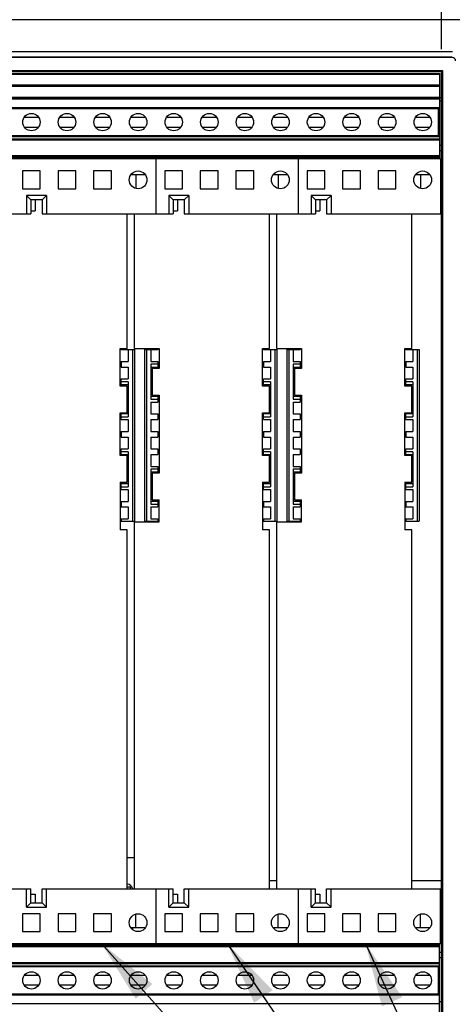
# Model space of a CAD drawing. Header units: inches. Extents: x 0 to 34, y 0 to 22.
# Tile 30 of 54: x 7.3 to 8.5, y 13.3 to 16. Entities that reach past the tile are written whole.
import ezdxf

# ---------------------------------------------------------------- set-up
doc = ezdxf.new("R2010")
doc.units = ezdxf.units.IN
doc.header["$LTSCALE"] = 1.87
doc.header["$MEASUREMENT"] = 0
doc.layers.get('0').update_dxf_attribs({"linetype": 'CONTINUOUS'})
for name, color, linetype in [('0_COMPONENTS', 7, 'CONTINUOUS'), ('DETAIL', 7, 'CONTINUOUS'), ('DIMENSIONS', 7, 'CONTINUOUS')]:
    doc.layers.add(name, color=color, linetype=linetype)
doc.styles.get("Standard").update_dxf_attribs({"font": 'txt', "width": 0.8})
doc.dimstyles.new('DIMSTYLE_2', dxfattribs={"dimtxt": 0.125, "dimasz": 0.18, "dimexe": 0.18, "dimexo": 0.0625, "dimgap": 0.09, "dimtad": 0, "dimtih": 1, "dimtoh": 1, "dimlfac": 2, "dimzin": 4, "dimdsep": 46, "dimtxsty": 'STANDARD', "dimblk": '_FILLED', "dimblk1": '_FILLED', "dimblk2": '_FILLED', "dimcen": 0.09, "dimadec": 0, "dimazin": 0, "dimtfac": 1, "dimtofl": 0, "dimtmove": 0, "dimatfit": 3, "dimldrblk": '_FILLED', "dimfxl": 1, "dimtolj": 1, "dimtzin": 4, "dimarcsym": 0})
doc.dimstyles.get("Standard").update_dxf_attribs({"dimtxt": 0.125, "dimasz": 0.18, "dimexe": 0.18, "dimexo": 0.0625, "dimgap": 0.09, "dimtad": 0, "dimtih": 1, "dimtoh": 1, "dimdec": 3, "dimzin": 4, "dimdsep": 46, "dimtxsty": 'STANDARD', "dimblk": '_FILLED', "dimblk1": '_FILLED', "dimblk2": '_FILLED', "dimcen": 0.09, "dimadec": 0, "dimazin": 0, "dimtol": 1, "dimtp": 0.01, "dimtm": 0.01, "dimtfac": 1, "dimtdec": 3, "dimtofl": 0, "dimtmove": 0, "dimatfit": 3, "dimldrblk": '_FILLED', "dimfxl": 1, "dimtolj": 1, "dimtzin": 4, "dimarcsym": 0})

# ---------------------------------------------------------------- blocks, each defined once
blk = doc.blocks.new('_FILLED')
at = {"color": 0, "linetype": 'BYBLOCK'}
blk.add_solid([(0, 0), (-1, 0.174), (-1, -0.174)], dxfattribs=at)
blk = doc.blocks.new('*D17')
at = {"layer": 'DIMENSIONS', "color": 2, "linetype": 'CONTINUOUS'}
for p, q in [((5.6781, 15.952), (5.6781, 17.0735)), ((8.4831, 15.952), (8.4831, 17.0735)), ((5.6781, 16.9485), (6.4056, 16.9485)), ((8.4831, 16.9485), (7.7556, 16.9485))]:
    blk.add_line(p, q, dxfattribs=at)
at = {"layer": 'DIMENSIONS', "color": 2, "linetype": 'CONTINUOUS', "xscale": 0.18, "yscale": 0.18, "zscale": 0.18, "rotation": 180}
blk.add_blockref('_FILLED', (5.6781, 16.9485), dxfattribs=at)
at = {"layer": 'DIMENSIONS', "color": 2, "linetype": 'CONTINUOUS', "xscale": 0.18, "yscale": 0.18, "zscale": 0.18}
blk.add_blockref('_FILLED', (8.4831, 16.9485), dxfattribs=at)
at = {"layer": 'DIMENSIONS', "color": 2, "linetype": 'CONTINUOUS', "insert": (7.0806, 17.011), "char_height": 0.125, "width": 1.225, "attachment_point": 2, "line_spacing_factor": 0.9}
blk.add_mtext('5.61{\\Ftxt.shx;\\W1.000000;\\H0.125000; }[142.5]', dxfattribs=at)
blk = doc.blocks.new('*D18')
at = {"layer": 'DIMENSIONS', "color": 2, "linetype": 'CONTINUOUS'}
for p, q in [((8.4831, 15.952), (8.4831, 17.0735)), ((8.7881, 16.2211), (8.7881, 17.0735)), ((8.4831, 16.9485), (8.1231, 16.9485)), ((8.7881, 16.9485), (9.1335, 16.9485))]:
    blk.add_line(p, q, dxfattribs=at)
at = {"layer": 'DIMENSIONS', "color": 2, "linetype": 'CONTINUOUS', "xscale": 0.18, "yscale": 0.18, "zscale": 0.18}
blk.add_blockref('_FILLED', (8.4831, 16.9485), dxfattribs=at)
at = {"layer": 'DIMENSIONS', "color": 2, "linetype": 'CONTINUOUS', "xscale": 0.18, "yscale": 0.18, "zscale": 0.18, "rotation": 180}
blk.add_blockref('_FILLED', (8.7881, 16.9485), dxfattribs=at)
at = {"layer": 'DIMENSIONS', "color": 2, "linetype": 'CONTINUOUS', "insert": (9.196, 17.011), "char_height": 0.125, "width": 1.025, "attachment_point": 1, "line_spacing_factor": 0.9}
blk.add_mtext('.61{\\Ftxt.shx;\\W1.000000;\\H0.125000; }[15.5]', dxfattribs=at)

msp = doc.modelspace()

# ---------------------------------------------------------------- linework, layer by layer
at = {"color": 7, "linetype": 'CONTINUOUS'}
for p, q in [((8.63605, 16.03454), (5.52605, 16.03454)), ((8.51355, 15.94454), (5.64855, 15.94454)), ((8.51298, 15.92947), (5.64813, 15.92947)), ((8.51272, 15.92921), (5.64839, 15.92921)), ((8.51272, 15.92921), (8.51298, 15.92947)), ((5.67522, 15.89238), (8.48589, 15.89238)), ((8.48305, 15.88954), (5.67805, 15.88954)), ((5.6833, 15.88457), (8.4783, 15.88457)), ((5.6833, 15.88207), (8.4783, 15.88207)), ((8.4783, 15.84957), (8.4783, 15.88457)), ((8.48305, 15.88954), (8.48589, 15.89238)), ((8.48305, 13.18754), (8.48305, 15.88954)), ((8.48589, 15.89238), (8.48589, 13.18471)), ((5.6833, 15.85207), (8.4783, 15.85207)), ((5.6833, 15.84957), (8.4783, 15.84957)), ((8.4783, 15.84707), (5.6833, 15.84707)), ((8.4783, 15.81457), (8.4783, 15.84923)), ((5.6833, 15.81707), (8.4783, 15.81707)), ((5.6833, 15.81457), (8.4783, 15.81457)), ((8.4783, 15.81207), (5.6833, 15.81207)), ((8.4783, 15.64357), (8.4783, 15.81423)), ((8.48305, 15.80607), (8.4783, 15.80607)), ((6.4768, 15.78832), (8.4783, 15.78832)), ((6.4768, 15.78582), (8.4783, 15.78582)), ((8.47405, 15.78582), (8.47405, 15.70832)), ((7.31015, 15.76082), (7.35046, 15.76082)), ((7.41015, 15.76082), (7.45046, 15.76082)), ((7.51015, 15.76082), (7.55046, 15.76082)), ((7.61015, 15.76082), (7.65046, 15.76082)), ((7.71015, 15.76082), (7.75046, 15.76082)), ((7.81015, 15.76082), (7.85046, 15.76082)), ((7.91015, 15.76082), (7.95046, 15.76082)), ((8.01015, 15.76082), (8.05046, 15.76082)), ((8.11015, 15.76082), (8.15046, 15.76082)), ((8.21015, 15.76082), (8.25046, 15.76082)), ((8.31015, 15.76082), (8.35046, 15.76082)), ((8.41015, 15.76082), (8.45046, 15.76082)), ((8.47405, 15.76082), (8.4783, 15.76082)), ((7.31015, 15.73332), (7.35046, 15.73332)), ((7.41015, 15.73332), (7.45046, 15.73332)), ((7.51015, 15.73332), (7.55046, 15.73332)), ((7.61015, 15.73332), (7.65046, 15.73332)), ((7.71015, 15.73332), (7.75046, 15.73332)), ((7.81015, 15.73332), (7.85046, 15.73332)), ((7.91015, 15.73332), (7.95046, 15.73332)), ((8.01015, 15.73332), (8.05046, 15.73332)), ((8.11015, 15.73332), (8.15046, 15.73332)), ((8.21015, 15.73332), (8.25046, 15.73332)), ((8.31015, 15.73332), (8.35046, 15.73332)), ((8.41015, 15.73332), (8.45046, 15.73332)), ((8.47405, 15.73332), (8.4783, 15.73332)), ((8.4783, 15.70832), (6.4768, 15.70832)), ((8.4783, 15.70582), (6.4768, 15.70582)), ((6.4768, 15.70007), (8.4783, 15.70007)), ((6.4768, 15.69757), (8.4783, 15.69757)), ((8.4783, 15.68257), (8.48305, 15.68257)), ((8.4783, 15.66757), (8.48305, 15.66757)), ((8.4783, 15.65207), (6.4768, 15.65207)), ((8.4783, 15.64957), (6.4768, 15.64957)), ((8.4783, 15.64607), (6.4768, 15.64607)), ((8.4783, 15.64357), (6.4768, 15.64357)), ((7.68005, 15.64357), (7.68005, 15.48904)), ((8.08005, 15.64357), (8.08005, 15.48904)), ((8.48005, 15.64357), (8.48005, 15.48904)), ((7.30505, 15.60957), (7.30505, 15.55957)), ((7.35505, 15.60957), (7.30505, 15.60957)), ((7.35505, 15.55957), (7.35505, 15.60957)), ((7.40505, 15.60957), (7.40505, 15.55957)), ((7.45505, 15.60957), (7.40505, 15.60957)), ((7.45505, 15.55957), (7.45505, 15.60957)), ((7.50505, 15.60957), (7.50505, 15.55957)), ((7.55505, 15.60957), (7.50505, 15.60957)), ((7.55505, 15.55957), (7.55505, 15.60957)), ((7.75505, 15.60957), (7.70505, 15.60957)), ((7.70505, 15.60957), (7.70505, 15.55957)), ((7.75505, 15.55957), (7.75505, 15.60957)), ((7.85505, 15.60957), (7.80505, 15.60957)), ((7.80505, 15.60957), (7.80505, 15.55957)), ((7.85505, 15.55957), (7.85505, 15.60957)), ((7.95505, 15.60957), (7.90505, 15.60957)), ((7.90505, 15.60957), (7.90505, 15.55957)), ((7.95505, 15.55957), (7.95505, 15.60957)), ((8.15505, 15.60957), (8.10505, 15.60957)), ((8.10505, 15.60957), (8.10505, 15.55957)), ((8.15505, 15.55957), (8.15505, 15.60957)), ((8.25505, 15.60957), (8.20505, 15.60957)), ((8.20505, 15.60957), (8.20505, 15.55957)), ((8.25505, 15.55957), (8.25505, 15.60957)), ((8.35505, 15.60957), (8.30505, 15.60957)), ((8.30505, 15.60957), (8.30505, 15.55957)), ((8.35505, 15.55957), (8.35505, 15.60957)), ((7.6504, 15.59857), (7.60971, 15.59857)), ((7.62405, 15.59857), (7.62405, 15.56055)), ((8.0504, 15.59857), (8.00971, 15.59857)), ((8.02405, 15.59857), (8.02405, 15.56055)), ((8.4504, 15.59857), (8.40971, 15.59857)), ((8.42405, 15.59857), (8.42405, 15.56055)), ((7.30505, 15.55957), (7.35505, 15.55957)), ((7.40505, 15.55957), (7.45505, 15.55957)), ((7.50505, 15.55957), (7.55505, 15.55957)), ((7.70505, 15.55957), (7.75505, 15.55957)), ((7.80505, 15.55957), (7.85505, 15.55957)), ((7.90505, 15.55957), (7.95505, 15.55957)), ((8.10505, 15.55957), (8.15505, 15.55957)), ((8.20505, 15.55957), (8.25505, 15.55957)), ((8.30505, 15.55957), (8.35505, 15.55957)), ((7.31655, 15.54091), (7.31655, 15.48904)), ((7.37255, 15.54091), (7.31655, 15.54091)), ((7.31655, 15.54091), (7.32905, 15.52841)), ((7.32905, 15.52841), (7.32905, 15.48904)), ((7.36005, 15.52841), (7.32905, 15.52841)), ((7.34093, 15.52841), (7.34093, 15.49768)), ((7.36005, 15.52841), (7.37255, 15.54091)), ((7.36005, 15.52841), (7.36005, 15.48904)), ((7.37255, 15.54091), (7.37255, 15.48904)), ((7.77255, 15.54091), (7.71655, 15.54091)), ((7.71655, 15.54091), (7.71655, 15.48904)), ((7.71655, 15.54091), (7.72905, 15.52841)), ((7.76005, 15.52841), (7.72905, 15.52841)), ((7.72905, 15.52841), (7.72905, 15.48904)), ((7.74093, 15.52841), (7.74093, 15.49768)), ((7.76005, 15.52841), (7.77255, 15.54091)), ((7.76005, 15.52841), (7.76005, 15.48904)), ((7.77255, 15.54091), (7.77255, 15.48904)), ((8.17255, 15.54091), (8.11655, 15.54091)), ((8.11655, 15.54091), (8.11655, 15.48904)), ((8.11655, 15.54091), (8.12905, 15.52841)), ((8.16005, 15.52841), (8.12905, 15.52841)), ((8.12905, 15.52841), (8.12905, 15.48904)), ((8.14093, 15.52841), (8.14093, 15.49768)), ((8.16005, 15.52841), (8.17255, 15.54091)), ((8.16005, 15.52841), (8.16005, 15.48904)), ((8.17255, 15.54091), (8.17255, 15.48904)), ((7.32905, 15.49768), (7.34093, 15.49768)), ((7.72905, 15.49768), (7.74093, 15.49768)), ((8.12905, 15.49768), (8.14093, 15.49768)), ((6.96005, 15.48904), (7.32905, 15.48904)), ((7.36005, 15.48904), (7.72905, 15.48904)), ((7.59968, 15.11018), (7.59968, 15.48904)), ((7.61968, 15.11018), (7.61968, 15.48904)), ((7.76005, 15.48904), (8.12905, 15.48904)), ((7.99968, 15.11018), (7.99968, 15.48904)), ((8.01968, 15.11018), (8.01968, 15.48904)), ((8.16005, 15.48904), (8.48005, 15.48904)), ((8.39968, 15.11018), (8.39968, 15.48904)), ((7.57968, 15.11018), (7.59968, 15.11018)), ((7.57968, 15.00368), (7.57968, 15.11018)), ((7.57968, 15.10978), (7.58261, 15.10685)), ((7.58261, 15.10685), (7.62002, 15.10685)), ((7.6023, 15.10685), (7.6023, 15.07338)), ((7.61411, 15.10685), (7.61411, 14.62358)), ((7.61968, 15.11018), (7.68968, 15.11018)), ((7.62002, 15.10685), (7.62002, 14.62358)), ((7.64797, 15.10685), (7.68537, 15.10685)), ((7.64797, 15.10685), (7.64797, 14.62358)), ((7.65387, 15.10685), (7.65387, 14.62358)), ((7.66568, 15.10685), (7.66568, 15.07338)), ((7.68537, 15.10685), (7.6887, 15.11018)), ((7.68968, 15.11018), (7.68968, 15.05368)), ((7.97968, 15.11018), (7.99968, 15.11018)), ((7.97968, 15.00368), (7.97968, 15.11018)), ((7.97968, 15.10978), (7.98261, 15.10685)), ((7.98261, 15.10685), (8.02002, 15.10685)), ((8.0023, 15.10685), (8.0023, 15.07338)), ((8.01411, 15.10685), (8.01411, 14.62358)), ((8.01968, 15.11018), (8.08968, 15.11018)), ((8.02002, 15.10685), (8.02002, 14.62358)), ((8.04797, 15.10685), (8.08537, 15.10685)), ((8.04797, 15.10685), (8.04797, 14.62358)), ((8.05387, 15.10685), (8.05387, 14.62358)), ((8.06568, 15.10685), (8.06568, 15.07338)), ((8.08537, 15.10685), (8.0887, 15.11018)), ((8.08968, 15.11018), (8.08968, 15.05368)), ((8.37968, 15.11018), (8.39968, 15.11018)), ((8.37968, 15.00368), (8.37968, 15.11018)), ((8.37968, 15.10978), (8.38261, 15.10685)), ((8.38261, 15.10685), (8.42002, 15.10685)), ((8.4023, 15.10685), (8.4023, 15.07338)), ((8.41411, 15.10685), (8.41411, 14.62358)), ((8.42002, 15.10685), (8.42002, 14.62358)), ((7.58261, 15.07338), (7.6023, 15.07338)), ((7.58261, 15.07338), (7.58261, 15.05763)), ((7.58261, 15.05763), (7.6023, 15.05763)), ((7.6023, 15.05763), (7.6023, 15.02417)), ((7.66568, 15.07338), (7.68537, 15.07338)), ((7.68537, 15.06551), (7.66568, 15.06551)), ((7.66568, 15.06551), (7.66568, 14.96708)), ((7.66568, 15.05763), (7.68968, 15.05763)), ((7.68968, 15.05368), (7.66968, 15.05368)), ((7.66968, 15.05368), (7.66968, 14.97868)), ((7.68537, 15.07338), (7.68537, 15.05763)), ((7.98261, 15.07338), (8.0023, 15.07338)), ((7.98261, 15.07338), (7.98261, 15.05763)), ((7.98261, 15.05763), (8.0023, 15.05763)), ((8.0023, 15.05763), (8.0023, 15.02417)), ((8.06568, 15.07338), (8.08537, 15.07338)), ((8.08537, 15.06551), (8.06568, 15.06551)), ((8.06568, 15.06551), (8.06568, 14.96708)), ((8.06568, 15.05763), (8.08968, 15.05763)), ((8.08968, 15.05368), (8.06968, 15.05368)), ((8.06968, 15.05368), (8.06968, 14.97868)), ((8.08537, 15.07338), (8.08537, 15.05763)), ((8.38261, 15.07338), (8.4023, 15.07338)), ((8.38261, 15.07338), (8.38261, 15.05763)), ((8.38261, 15.05763), (8.4023, 15.05763)), ((8.4023, 15.05763), (8.4023, 15.02417)), ((7.58261, 15.02417), (7.6023, 15.02417)), ((7.58261, 15.00842), (7.58261, 15.02417)), ((7.98261, 15.02417), (8.0023, 15.02417)), ((7.98261, 15.00842), (7.98261, 15.02417)), ((8.38261, 15.02417), (8.4023, 15.02417)), ((8.38261, 15.00842), (8.38261, 15.02417)), ((7.57968, 15.00842), (7.6023, 15.00842)), ((7.59968, 15.00368), (7.57968, 15.00368)), ((7.6023, 15.0163), (7.58261, 15.0163)), ((7.59968, 14.92868), (7.59968, 15.00368)), ((7.6023, 15.0163), (7.6023, 14.91787)), ((7.97968, 15.00842), (8.0023, 15.00842)), ((7.99968, 15.00368), (7.97968, 15.00368)), ((8.0023, 15.0163), (7.98261, 15.0163)), ((7.99968, 14.92868), (7.99968, 15.00368)), ((8.0023, 15.0163), (8.0023, 14.91787)), ((8.37968, 15.00842), (8.4023, 15.00842)), ((8.39968, 15.00368), (8.37968, 15.00368)), ((8.4023, 15.0163), (8.38261, 15.0163)), ((8.39968, 14.92868), (8.39968, 15.00368)), ((8.4023, 15.0163), (8.4023, 14.91787)), ((7.68968, 14.97496), (7.66568, 14.97496)), ((7.66568, 14.96708), (7.68537, 14.96708)), ((7.66968, 14.97868), (7.68968, 14.97868)), ((7.68537, 14.97496), (7.68537, 14.95921)), ((7.68968, 14.97868), (7.68968, 14.75868)), ((8.08968, 14.97496), (8.06568, 14.97496)), ((8.06568, 14.96708), (8.08537, 14.96708)), ((8.06968, 14.97868), (8.08968, 14.97868)), ((8.08537, 14.97496), (8.08537, 14.95921)), ((8.08968, 14.97868), (8.08968, 14.75868)), ((7.66568, 14.95921), (7.68537, 14.95921)), ((7.66568, 14.95921), (7.66568, 14.92574)), ((8.06568, 14.95921), (8.08537, 14.95921)), ((8.06568, 14.95921), (8.06568, 14.92574)), ((7.57968, 14.92868), (7.59968, 14.92868)), ((7.57968, 14.80868), (7.57968, 14.92868)), ((7.6023, 14.92574), (7.57968, 14.92574)), ((7.58261, 14.91), (7.58261, 14.92574)), ((7.58261, 14.91787), (7.6023, 14.91787)), ((7.58261, 14.91), (7.6023, 14.91)), ((7.6023, 14.91), (7.6023, 14.87653)), ((7.66568, 14.92574), (7.68537, 14.92574)), ((7.66568, 14.91), (7.68537, 14.91)), ((7.66568, 14.91), (7.66568, 14.87653)), ((7.68537, 14.92574), (7.68537, 14.91)), ((7.97968, 14.92868), (7.99968, 14.92868)), ((7.97968, 14.80868), (7.97968, 14.92868)), ((8.0023, 14.92574), (7.97968, 14.92574)), ((7.98261, 14.91), (7.98261, 14.92574)), ((7.98261, 14.91787), (8.0023, 14.91787)), ((7.98261, 14.91), (8.0023, 14.91)), ((8.0023, 14.91), (8.0023, 14.87653)), ((8.06568, 14.92574), (8.08537, 14.92574)), ((8.06568, 14.91), (8.08537, 14.91)), ((8.06568, 14.91), (8.06568, 14.87653)), ((8.08537, 14.92574), (8.08537, 14.91)), ((8.37968, 14.92868), (8.39968, 14.92868)), ((8.37968, 14.80868), (8.37968, 14.92868)), ((8.4023, 14.92574), (8.37968, 14.92574)), ((8.38261, 14.91), (8.38261, 14.92574)), ((8.38261, 14.91787), (8.4023, 14.91787)), ((8.38261, 14.91), (8.4023, 14.91)), ((8.4023, 14.91), (8.4023, 14.87653)), ((7.58261, 14.87653), (7.6023, 14.87653)), ((7.58261, 14.87653), (7.58261, 14.86078)), ((7.58261, 14.86078), (7.6023, 14.86078)), ((7.6023, 14.86078), (7.6023, 14.82732)), ((7.66568, 14.87653), (7.68537, 14.87653)), ((7.66568, 14.86078), (7.68537, 14.86078)), ((7.66568, 14.86078), (7.66568, 14.82732)), ((7.68537, 14.87653), (7.68537, 14.86078)), ((7.98261, 14.87653), (8.0023, 14.87653)), ((7.98261, 14.87653), (7.98261, 14.86078)), ((7.98261, 14.86078), (8.0023, 14.86078)), ((8.0023, 14.86078), (8.0023, 14.82732)), ((8.06568, 14.87653), (8.08537, 14.87653)), ((8.06568, 14.86078), (8.08537, 14.86078)), ((8.06568, 14.86078), (8.06568, 14.82732)), ((8.08537, 14.87653), (8.08537, 14.86078)), ((8.38261, 14.87653), (8.4023, 14.87653)), ((8.38261, 14.87653), (8.38261, 14.86078)), ((8.38261, 14.86078), (8.4023, 14.86078)), ((8.4023, 14.86078), (8.4023, 14.82732)), ((7.58261, 14.82732), (7.6023, 14.82732)), ((7.58261, 14.81157), (7.58261, 14.82732)), ((7.66568, 14.82732), (7.68537, 14.82732)), ((7.68537, 14.82732), (7.68537, 14.81157)), ((7.98261, 14.82732), (8.0023, 14.82732)), ((7.98261, 14.81157), (7.98261, 14.82732)), ((8.06568, 14.82732), (8.08537, 14.82732)), ((8.08537, 14.82732), (8.08537, 14.81157)), ((8.38261, 14.82732), (8.4023, 14.82732)), ((8.38261, 14.81157), (8.38261, 14.82732)), ((7.57968, 14.81157), (7.6023, 14.81157)), ((7.59968, 14.80868), (7.57968, 14.80868)), ((7.6023, 14.81945), (7.58261, 14.81945)), ((7.59968, 14.73368), (7.59968, 14.80868)), ((7.6023, 14.81945), (7.6023, 14.72102)), ((7.66568, 14.81157), (7.68537, 14.81157)), ((7.66568, 14.81157), (7.66568, 14.77811)), ((7.97968, 14.81157), (8.0023, 14.81157)), ((7.99968, 14.80868), (7.97968, 14.80868)), ((8.0023, 14.81945), (7.98261, 14.81945)), ((7.99968, 14.73368), (7.99968, 14.80868)), ((8.0023, 14.81945), (8.0023, 14.72102)), ((8.06568, 14.81157), (8.08537, 14.81157)), ((8.06568, 14.81157), (8.06568, 14.77811)), ((8.37968, 14.81157), (8.4023, 14.81157)), ((8.39968, 14.80868), (8.37968, 14.80868)), ((8.4023, 14.81945), (8.38261, 14.81945)), ((8.39968, 14.73368), (8.39968, 14.80868)), ((8.4023, 14.81945), (8.4023, 14.72102)), ((7.66568, 14.77811), (7.68537, 14.77811)), ((7.68537, 14.77023), (7.66568, 14.77023)), ((7.66568, 14.77023), (7.66568, 14.67181)), ((7.68537, 14.77811), (7.68537, 14.76236)), ((8.06568, 14.77811), (8.08537, 14.77811)), ((8.08537, 14.77023), (8.06568, 14.77023)), ((8.06568, 14.77023), (8.06568, 14.67181)), ((8.08537, 14.77811), (8.08537, 14.76236)), ((7.66568, 14.76236), (7.68968, 14.76236)), ((7.68968, 14.75868), (7.66968, 14.75868)), ((7.66968, 14.75868), (7.66968, 14.68368)), ((8.06568, 14.76236), (8.08968, 14.76236)), ((8.08968, 14.75868), (8.06968, 14.75868)), ((8.06968, 14.75868), (8.06968, 14.68368)), ((7.57968, 14.73368), (7.59968, 14.73368)), ((7.57968, 14.73368), (7.57968, 14.59968)), ((7.6023, 14.72889), (7.57968, 14.72889)), ((7.58261, 14.71315), (7.58261, 14.72889)), ((7.58261, 14.72102), (7.6023, 14.72102)), ((7.97968, 14.73368), (7.99968, 14.73368)), ((7.97968, 14.73368), (7.97968, 14.59968)), ((8.0023, 14.72889), (7.97968, 14.72889)), ((7.98261, 14.71315), (7.98261, 14.72889)), ((7.98261, 14.72102), (8.0023, 14.72102)), ((8.37968, 14.73368), (8.39968, 14.73368)), ((8.37968, 14.73368), (8.37968, 14.59968)), ((8.4023, 14.72889), (8.37968, 14.72889)), ((8.38261, 14.71315), (8.38261, 14.72889)), ((8.38261, 14.72102), (8.4023, 14.72102)), ((7.58261, 14.71315), (7.6023, 14.71315)), ((7.6023, 14.71315), (7.6023, 14.67968)), ((7.98261, 14.71315), (8.0023, 14.71315)), ((8.0023, 14.71315), (8.0023, 14.67968)), ((8.38261, 14.71315), (8.4023, 14.71315)), ((8.4023, 14.71315), (8.4023, 14.67968)), ((7.58261, 14.67968), (7.6023, 14.67968)), ((7.58261, 14.67968), (7.58261, 14.66393)), ((7.58261, 14.66393), (7.6023, 14.66393)), ((7.6023, 14.66393), (7.6023, 14.63047)), ((7.68968, 14.67968), (7.66568, 14.67968)), ((7.66568, 14.67181), (7.68537, 14.67181)), ((7.66568, 14.66393), (7.68537, 14.66393)), ((7.66568, 14.66393), (7.66568, 14.63047)), ((7.66968, 14.68368), (7.68968, 14.68368)), ((7.68537, 14.67968), (7.68537, 14.66393)), ((7.68968, 14.62218), (7.68968, 14.68368)), ((7.98261, 14.67968), (8.0023, 14.67968)), ((7.98261, 14.67968), (7.98261, 14.66393)), ((7.98261, 14.66393), (8.0023, 14.66393)), ((8.0023, 14.66393), (8.0023, 14.63047)), ((8.08968, 14.67968), (8.06568, 14.67968)), ((8.06568, 14.67181), (8.08537, 14.67181)), ((8.06568, 14.66393), (8.08537, 14.66393)), ((8.06568, 14.66393), (8.06568, 14.63047)), ((8.06968, 14.68368), (8.08968, 14.68368)), ((8.08537, 14.67968), (8.08537, 14.66393)), ((8.08968, 14.62218), (8.08968, 14.68368)), ((8.38261, 14.67968), (8.4023, 14.67968)), ((8.38261, 14.67968), (8.38261, 14.66393)), ((8.38261, 14.66393), (8.4023, 14.66393)), ((8.4023, 14.66393), (8.4023, 14.63047)), ((7.57968, 14.62358), (7.62002, 14.62358)), ((7.58261, 14.63047), (7.6023, 14.63047)), ((7.58261, 14.63047), (7.58261, 14.62358)), ((7.61968, 14.62218), (7.68968, 14.62218)), ((7.61968, 13.58959), (7.61968, 14.62218)), ((7.64797, 14.62358), (7.68968, 14.62358)), ((7.66568, 14.63047), (7.68537, 14.63047)), ((7.68537, 14.63047), (7.68537, 14.62358)), ((7.97968, 14.62358), (8.02002, 14.62358)), ((7.98261, 14.63047), (8.0023, 14.63047)), ((7.98261, 14.63047), (7.98261, 14.62358)), ((8.01968, 14.62218), (8.08968, 14.62218)), ((8.01968, 13.58959), (8.01968, 14.62218)), ((8.04797, 14.62358), (8.08968, 14.62358)), ((8.06568, 14.63047), (8.08537, 14.63047)), ((8.08537, 14.63047), (8.08537, 14.62358)), ((8.37968, 14.62358), (8.42002, 14.62358)), ((8.38261, 14.63047), (8.4023, 14.63047)), ((8.38261, 14.63047), (8.38261, 14.62358)), ((7.59968, 14.59968), (7.57968, 14.59968)), ((7.59968, 13.58959), (7.59968, 14.59968)), ((7.99968, 14.59968), (7.97968, 14.59968)), ((7.99968, 13.58959), (7.99968, 14.59968)), ((8.39968, 14.59968), (8.37968, 14.59968)), ((8.39968, 13.58959), (8.39968, 14.59968)), ((6.96005, 13.58959), (7.32905, 13.58959)), ((7.31655, 13.53772), (7.31655, 13.58959)), ((7.32905, 13.55022), (7.32905, 13.58959)), ((7.36005, 13.58959), (7.72905, 13.58959)), ((7.36005, 13.55022), (7.36005, 13.58959)), ((7.37255, 13.53772), (7.37255, 13.58959)), ((7.59968, 13.59463), (7.60756, 13.59463)), ((7.60756, 13.59463), (7.60756, 13.58959)), ((7.68005, 13.58959), (7.68005, 13.43507)), ((7.71655, 13.53772), (7.71655, 13.58959)), ((7.72905, 13.55022), (7.72905, 13.58959)), ((7.76005, 13.58959), (8.12905, 13.58959)), ((7.76005, 13.55022), (7.76005, 13.58959)), ((7.77255, 13.53772), (7.77255, 13.58959)), ((8.08005, 13.58959), (8.08005, 13.43507)), ((8.11655, 13.53772), (8.11655, 13.58959)), ((8.12905, 13.55022), (8.12905, 13.58959)), ((8.16005, 13.58959), (8.48005, 13.58959)), ((8.16005, 13.55022), (8.16005, 13.58959)), ((8.17255, 13.53772), (8.17255, 13.58959)), ((8.48005, 13.43507), (8.48005, 13.58959)), ((7.32905, 13.57468), (7.34093, 13.57468)), ((7.34093, 13.57468), (7.34093, 13.55022)), ((7.72905, 13.57468), (7.74093, 13.57468)), ((7.74093, 13.57468), (7.74093, 13.55022)), ((8.12905, 13.57468), (8.14093, 13.57468)), ((8.14093, 13.57468), (8.14093, 13.55022)), ((7.32905, 13.55022), (7.31655, 13.53772)), ((7.31655, 13.53772), (7.37255, 13.53772)), ((7.32905, 13.55022), (7.36005, 13.55022)), ((7.36005, 13.55022), (7.37255, 13.53772)), ((7.72905, 13.55022), (7.71655, 13.53772)), ((7.71655, 13.53772), (7.77255, 13.53772)), ((7.72905, 13.55022), (7.76005, 13.55022)), ((7.76005, 13.55022), (7.77255, 13.53772)), ((8.12905, 13.55022), (8.11655, 13.53772)), ((8.11655, 13.53772), (8.17255, 13.53772)), ((8.12905, 13.55022), (8.16005, 13.55022)), ((8.16005, 13.55022), (8.17255, 13.53772)), ((7.35505, 13.51907), (7.30505, 13.51907)), ((7.30505, 13.51907), (7.30505, 13.46907)), ((7.35505, 13.46907), (7.35505, 13.51907)), ((7.45505, 13.51907), (7.40505, 13.51907)), ((7.40505, 13.51907), (7.40505, 13.46907)), ((7.45505, 13.46907), (7.45505, 13.51907)), ((7.55505, 13.51907), (7.50505, 13.51907)), ((7.50505, 13.51907), (7.50505, 13.46907)), ((7.55505, 13.46907), (7.55505, 13.51907)), ((7.62405, 13.48007), (7.62405, 13.51808)), ((7.75505, 13.51907), (7.70505, 13.51907)), ((7.70505, 13.51907), (7.70505, 13.46907)), ((7.75505, 13.46907), (7.75505, 13.51907)), ((7.85505, 13.51907), (7.80505, 13.51907)), ((7.80505, 13.51907), (7.80505, 13.46907)), ((7.85505, 13.46907), (7.85505, 13.51907)), ((7.95505, 13.51907), (7.90505, 13.51907)), ((7.90505, 13.51907), (7.90505, 13.46907)), ((7.95505, 13.46907), (7.95505, 13.51907)), ((8.02405, 13.48007), (8.02405, 13.51808)), ((8.15505, 13.51907), (8.10505, 13.51907)), ((8.10505, 13.51907), (8.10505, 13.46907)), ((8.15505, 13.46907), (8.15505, 13.51907)), ((8.25505, 13.51907), (8.20505, 13.51907)), ((8.20505, 13.51907), (8.20505, 13.46907)), ((8.25505, 13.46907), (8.25505, 13.51907)), ((8.35505, 13.51907), (8.30505, 13.51907)), ((8.30505, 13.51907), (8.30505, 13.46907)), ((8.35505, 13.46907), (8.35505, 13.51907)), ((8.42405, 13.48007), (8.42405, 13.51808)), ((7.30505, 13.46907), (7.35505, 13.46907)), ((7.40505, 13.46907), (7.45505, 13.46907)), ((7.50505, 13.46907), (7.55505, 13.46907)), ((7.60971, 13.48007), (7.6504, 13.48007)), ((7.70505, 13.46907), (7.75505, 13.46907)), ((7.80505, 13.46907), (7.85505, 13.46907)), ((7.90505, 13.46907), (7.95505, 13.46907)), ((8.00971, 13.48007), (8.0504, 13.48007)), ((8.10505, 13.46907), (8.15505, 13.46907)), ((8.20505, 13.46907), (8.25505, 13.46907)), ((8.30505, 13.46907), (8.35505, 13.46907)), ((8.40971, 13.48007), (8.4504, 13.48007)), ((6.4768, 13.43507), (8.4778, 13.43507)), ((6.4768, 13.43257), (8.4778, 13.43257)), ((6.4768, 13.42907), (8.4778, 13.42907)), ((6.4768, 13.42657), (8.4778, 13.42657)), ((8.4778, 13.19407), (8.4778, 13.43507)), ((8.4778, 13.41107), (8.48305, 13.41107)), ((8.4778, 13.39607), (8.48305, 13.39607)), ((8.4778, 13.38107), (6.4768, 13.38107)), ((8.4778, 13.37857), (6.4768, 13.37857)), ((6.4768, 13.37282), (8.4778, 13.37282)), ((6.4768, 13.37032), (8.4778, 13.37032)), ((8.47405, 13.37032), (8.47405, 13.29282)), ((7.35046, 13.34532), (7.31015, 13.34532)), ((7.45046, 13.34532), (7.41015, 13.34532)), ((7.55046, 13.34532), (7.51015, 13.34532)), ((7.65046, 13.34532), (7.61015, 13.34532)), ((7.75046, 13.34532), (7.71015, 13.34532)), ((7.85046, 13.34532), (7.81015, 13.34532)), ((7.95046, 13.34532), (7.91015, 13.34532)), ((8.05046, 13.34532), (8.01015, 13.34532)), ((8.15046, 13.34532), (8.11015, 13.34532)), ((8.25046, 13.34532), (8.21015, 13.34532)), ((8.35046, 13.34532), (8.31015, 13.34532)), ((8.45046, 13.34532), (8.41015, 13.34532)), ((8.4778, 13.34532), (8.47405, 13.34532)), ((7.35046, 13.31782), (7.31015, 13.31782)), ((7.45046, 13.31782), (7.41015, 13.31782)), ((7.55046, 13.31782), (7.51015, 13.31782)), ((7.65046, 13.31782), (7.61015, 13.31782)), ((7.75046, 13.31782), (7.71015, 13.31782)), ((7.85046, 13.31782), (7.81015, 13.31782)), ((7.95046, 13.31782), (7.91015, 13.31782)), ((8.05046, 13.31782), (8.01015, 13.31782)), ((8.15046, 13.31782), (8.11015, 13.31782)), ((8.25046, 13.31782), (8.21015, 13.31782)), ((8.35046, 13.31782), (8.31015, 13.31782)), ((8.45046, 13.31782), (8.41015, 13.31782)), ((8.4778, 13.31782), (8.47405, 13.31782)), ((8.4778, 13.29282), (6.4768, 13.29282)), ((8.4778, 13.29032), (6.4768, 13.29032)), ((5.6828, 13.26657), (8.4778, 13.26657)), ((8.48305, 13.27107), (8.4778, 13.27107))]:
    msp.add_line(p, q, dxfattribs=at)
at = {"color": 3, "linetype": 'CONTINUOUS'}
for p, q in [((8.4783, 15.64357), (8.48305, 15.64357)), ((8.4778, 13.43507), (8.48305, 13.43507))]:
    msp.add_line(p, q, dxfattribs=at)
at = {"color": 7, "linetype": 'CONTINUOUS'}
for centre, radius in [((7.3303, 15.74707), 0.0245), ((7.4303, 15.74707), 0.0245), ((7.5303, 15.74707), 0.0245), ((7.6303, 15.74707), 0.0245), ((7.7303, 15.74707), 0.0245), ((7.8303, 15.74707), 0.0245), ((7.9303, 15.74707), 0.0245), ((8.0303, 15.74707), 0.0245), ((8.1303, 15.74707), 0.0245), ((8.2303, 15.74707), 0.0245), ((8.3303, 15.74707), 0.0245), ((8.4303, 15.74707), 0.0245), ((7.63005, 15.58457), 0.025), ((8.03005, 15.58457), 0.025), ((8.43005, 15.58457), 0.025), ((7.63005, 13.49407), 0.025), ((8.03005, 13.49407), 0.025), ((8.43005, 13.49407), 0.025), ((7.3303, 13.33157), 0.0245), ((7.4303, 13.33157), 0.0245), ((7.5303, 13.33157), 0.0245), ((7.6303, 13.33157), 0.0245), ((7.7303, 13.33157), 0.0245), ((7.8303, 13.33157), 0.0245), ((7.9303, 13.33157), 0.0245), ((8.0303, 13.33157), 0.0245), ((8.1303, 13.33157), 0.0245), ((8.2303, 13.33157), 0.0245), ((8.3303, 13.33157), 0.0245), ((8.4303, 13.33157), 0.0245)]:
    msp.add_circle(centre, radius, dxfattribs=at)
msp.add_ellipse((8.51272, 15.91921), major_axis=(0.00707, 0.00707), ratio=0.9996955, start_param=-0.7852459, end_param=0.7852459, dxfattribs=at)
at = {"layer": '0_COMPONENTS', "color": 4, "linetype": 'CONTINUOUS'}
for p, q in [((8.48305, 15.81532), (8.4783, 15.81532)), ((8.48005, 15.63282), (8.48305, 15.63282)), ((7.59968, 13.67757), (7.61968, 13.67757)), ((7.99968, 13.61257), (8.01968, 13.61257)), ((8.39968, 13.61257), (8.48305, 13.61257)), ((8.48305, 13.44782), (8.48005, 13.44782))]:
    msp.add_line(p, q, dxfattribs=at)
at = {"layer": '0_COMPONENTS', "color": 7, "linetype": 'CONTINUOUS'}
for centre, start, end in [((7.59755, 13.58482), 15.97991, 82.99181), ((7.59755, 13.47632), 354.10171, 12.62522)]:
    msp.add_arc(centre, 0.01775, start, end, dxfattribs=at)

# ---------------------------------------------------------------- dimensions: what is measured, and where the dimension line sits
at = {"layer": 'DIMENSIONS', "color": 2, "linetype": 'CONTINUOUS'}
dim = msp.add_linear_dim(base=(8.48305, 16.94854), p1=(5.67805, 15.95204), p2=(8.48305, 15.95204), dimstyle='DIMSTYLE_2', dxfattribs=at)
dim.commit()
dim.dimension.update_dxf_attribs({"geometry": '*D17', "text_midpoint": (6.95555, 16.94854), "dimtype": 160})
dim = msp.add_linear_dim(base=(8.48305, 16.94854), p1=(8.78805, 16.22106), p2=(8.48305, 15.95204), angle=180, dimstyle='DIMSTYLE_2', dxfattribs=at)
dim.commit()
dim.dimension.update_dxf_attribs({"geometry": '*D18', "text_midpoint": (9.70852, 16.94854), "dimtype": 160})

# ---------------------------------------------------------------- leaders
at = {"layer": 'DETAIL', "color": 2, "linetype": 'CONTINUOUS'}
for points in [[(7.09425, 13.42657), (9.34249, 10.96482), (9.52249, 10.96482)], [(7.52736, 13.43507), (9.05413, 11.71482), (9.23413, 11.71482)], [(7.88068, 13.43507), (9.05413, 11.71482), (9.23413, 11.71482)], [(8.26926, 13.43507), (9.05413, 11.71482), (9.23413, 11.71482)]]:
    msp.add_leader(points, dimstyle='STANDARD', override={"dimtad": 0}, dxfattribs=at)

doc.saveas('drawing.dxf')
